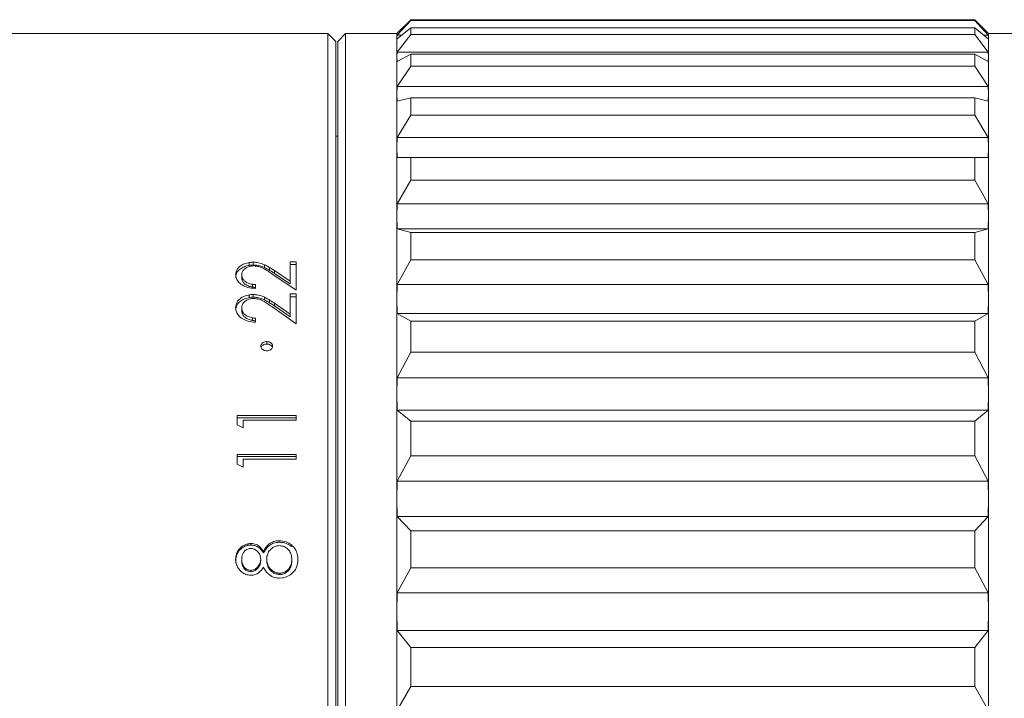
# Model space of a CAD drawing. Header units: millimetres. Extents: x 2480 to 2682, y -3541 to -3483.
# Tile 9 of 10: x 2641 to 2666, y -3503 to -3485. Entities that reach past the tile are written whole.
import ezdxf

# ---------------------------------------------------------------- set-up
doc = ezdxf.new("R2010")
doc.units = ezdxf.units.MM

msp = doc.modelspace()

# ---------------------------------------------------------------- linework, layer by layer
at = {"color": 7, "linetype": 'Continuous', "lineweight": 15}
for p, q in [((2650.477, -3485.3858), (2650.127, -3485.7358)), ((2650.477, -3485.4037), (2650.133, -3485.7767)), ((2664.777, -3485.3858), (2650.477, -3485.3858)), ((2650.477, -3485.3858), (2650.477, -3485.4037)), ((2650.477, -3485.4037), (2664.777, -3485.4037)), ((2665.127, -3485.7358), (2664.777, -3485.3858)), ((2664.777, -3485.4037), (2664.777, -3485.3858)), ((2665.1211, -3485.7767), (2664.777, -3485.4037)), ((2650.133, -3485.8673), (2650.477, -3485.5957)), ((2650.477, -3485.5957), (2650.477, -3485.7602)), ((2664.777, -3485.5957), (2650.477, -3485.5957)), ((2664.777, -3485.7602), (2664.777, -3485.5957)), ((2664.777, -3485.5957), (2665.1211, -3485.8673)), ((2648.377, -3485.7358), (2634.277, -3485.7358)), ((2648.577, -3485.9358), (2648.377, -3485.7358)), ((2648.377, -3527.7358), (2648.377, -3485.7358)), ((2648.827, -3485.7358), (2648.627, -3485.9358)), ((2650.127, -3485.7358), (2648.827, -3485.7358)), ((2648.827, -3485.7358), (2648.827, -3506.7802)), ((2650.127, -3485.822), (2650.127, -3485.7358)), ((2650.133, -3485.7767), (2650.127, -3485.822)), ((2650.127, -3486.3241), (2650.127, -3485.822)), ((2650.127, -3485.822), (2650.133, -3485.8673)), ((2650.477, -3485.7602), (2650.133, -3486.2066)), ((2650.133, -3485.7767), (2650.2476, -3485.7767)), ((2650.477, -3485.7602), (2664.777, -3485.7602)), ((2665.1211, -3486.2066), (2664.777, -3485.7602)), ((2665.0064, -3485.7767), (2665.1211, -3485.7767)), ((2665.127, -3485.822), (2665.1211, -3485.7767)), ((2665.1211, -3485.8673), (2665.127, -3485.822)), ((2665.927, -3485.7358), (2665.127, -3485.7358)), ((2665.127, -3485.822), (2665.127, -3485.7358)), ((2665.127, -3486.3241), (2665.127, -3485.822)), ((2648.577, -3527.5358), (2648.577, -3485.9358)), ((2648.627, -3485.9363), (2648.627, -3485.9358)), ((2648.627, -3527.5358), (2648.627, -3485.9363)), ((2650.133, -3486.2066), (2650.127, -3486.3241)), ((2650.127, -3487.2641), (2650.127, -3486.3241)), ((2650.127, -3486.3241), (2650.133, -3486.4416)), ((2650.133, -3486.2066), (2665.1211, -3486.2066)), ((2650.133, -3486.4416), (2650.477, -3486.2588)), ((2650.477, -3486.2588), (2650.477, -3486.5668)), ((2664.777, -3486.2588), (2650.477, -3486.2588)), ((2664.777, -3486.5668), (2664.777, -3486.2588)), ((2664.777, -3486.2588), (2665.1211, -3486.4416)), ((2665.127, -3486.3241), (2665.1211, -3486.2066)), ((2665.1211, -3486.4416), (2665.127, -3486.3241)), ((2665.127, -3487.2641), (2665.127, -3486.3241)), ((2650.477, -3486.5668), (2650.133, -3487.0768)), ((2650.477, -3486.5668), (2664.777, -3486.5668)), ((2665.1211, -3487.0768), (2664.777, -3486.5668)), ((2650.133, -3487.0768), (2650.127, -3487.2641)), ((2650.133, -3487.0768), (2665.1211, -3487.0768)), ((2665.127, -3487.2641), (2665.1211, -3487.0768)), ((2650.127, -3488.6219), (2650.127, -3487.2641)), ((2650.127, -3487.2641), (2650.133, -3487.4514)), ((2650.133, -3487.4514), (2650.477, -3487.3612)), ((2650.477, -3487.3612), (2650.477, -3487.8061)), ((2664.777, -3487.3612), (2650.477, -3487.3612)), ((2664.777, -3487.8061), (2664.777, -3487.3612)), ((2664.777, -3487.3612), (2665.1211, -3487.4514)), ((2665.1211, -3487.4514), (2665.127, -3487.2641)), ((2665.127, -3488.6219), (2665.127, -3487.2641)), ((2650.477, -3487.8061), (2650.133, -3488.3689)), ((2650.477, -3487.8061), (2664.777, -3487.8061)), ((2665.1211, -3488.3689), (2664.777, -3487.8061)), ((2648.627, -3488.3358), (2648.577, -3488.3358)), ((2650.133, -3488.3689), (2650.127, -3488.6219)), ((2650.133, -3488.3689), (2665.1211, -3488.3689)), ((2665.127, -3488.6219), (2665.1211, -3488.3689)), ((2650.127, -3490.3683), (2650.127, -3488.6219)), ((2650.127, -3488.6219), (2650.133, -3488.8749)), ((2665.1211, -3488.8749), (2665.127, -3488.6219)), ((2665.127, -3490.3683), (2665.127, -3488.6219)), ((2650.133, -3488.8749), (2665.1211, -3488.8749)), ((2650.477, -3488.8793), (2650.477, -3489.4516)), ((2664.777, -3488.8793), (2650.477, -3488.8793)), ((2664.777, -3489.4516), (2664.777, -3488.8793)), ((2650.477, -3489.4516), (2650.133, -3490.0551)), ((2650.477, -3489.4516), (2664.777, -3489.4516)), ((2665.1211, -3490.0551), (2664.777, -3489.4516)), ((2650.133, -3490.0551), (2650.127, -3490.3683)), ((2650.133, -3490.0551), (2665.1211, -3490.0551)), ((2665.127, -3490.3683), (2665.1211, -3490.0551)), ((2650.127, -3492.4659), (2650.127, -3490.3683)), ((2650.127, -3490.3683), (2650.133, -3490.6816)), ((2665.1211, -3490.6816), (2665.127, -3490.3683)), ((2665.127, -3492.4659), (2665.127, -3490.3683)), ((2650.133, -3490.6816), (2650.477, -3490.7805)), ((2650.133, -3490.6816), (2665.1211, -3490.6816)), ((2650.477, -3490.7805), (2650.477, -3491.4679)), ((2664.777, -3490.7805), (2650.477, -3490.7805)), ((2664.777, -3490.7805), (2665.1211, -3490.6816)), ((2664.777, -3491.4679), (2664.777, -3490.7805)), ((2646.3849, -3491.6102), (2646.3849, -3491.5379)), ((2646.4845, -3491.5307), (2646.4845, -3491.6031)), ((2646.771, -3491.667), (2646.771, -3491.5949)), ((2646.9005, -3491.7364), (2646.9005, -3491.6646)), ((2647.4232, -3491.5175), (2647.577, -3491.5175)), ((2647.4232, -3492.0068), (2647.4232, -3491.5175)), ((2647.4232, -3491.5899), (2647.577, -3491.5899)), ((2647.577, -3491.5175), (2647.577, -3492.2375)), ((2650.477, -3491.4679), (2650.133, -3492.0991)), ((2650.477, -3491.4679), (2664.777, -3491.4679)), ((2665.1211, -3492.0991), (2664.777, -3491.4679)), ((2646.1924, -3491.8517), (2646.1924, -3491.9225)), ((2647.577, -3492.2375), (2646.9562, -3491.8222)), ((2647.0226, -3491.7416), (2647.4232, -3492.0068)), ((2647.0226, -3491.7416), (2647.0226, -3491.813)), ((2647.0226, -3491.813), (2647.4232, -3492.0769)), ((2646.4626, -3492.1606), (2646.4626, -3492.0908)), ((2646.5385, -3492.0989), (2646.5385, -3492.1958)), ((2647.4232, -3492.0068), (2647.4232, -3492.0769)), ((2650.133, -3492.0991), (2650.127, -3492.4659)), ((2650.133, -3492.0991), (2665.1211, -3492.0991)), ((2665.127, -3492.4659), (2665.1211, -3492.0991)), ((2646.3849, -3492.4251), (2646.3849, -3492.3567)), ((2646.4845, -3492.3491), (2646.4845, -3492.4176)), ((2647.4232, -3492.3351), (2647.577, -3492.3351)), ((2647.4232, -3492.851), (2647.4232, -3492.3351)), ((2647.4232, -3492.4037), (2647.577, -3492.4037)), ((2647.577, -3492.3351), (2647.577, -3493.0936)), ((2646.771, -3492.485), (2646.771, -3492.4169)), ((2646.9005, -3492.5583), (2646.9005, -3492.4905)), ((2647.577, -3493.0936), (2646.9562, -3492.6567)), ((2647.0226, -3492.5717), (2647.4232, -3492.851)), ((2647.0226, -3492.5717), (2647.0226, -3492.6392)), ((2647.0226, -3492.6392), (2647.4232, -3492.9172)), ((2650.127, -3494.8697), (2650.127, -3492.4659)), ((2650.127, -3492.4659), (2650.133, -3492.8327)), ((2665.1211, -3492.8327), (2665.127, -3492.4659)), ((2665.127, -3494.8697), (2665.127, -3492.4659)), ((2646.1924, -3492.6877), (2646.1924, -3492.7546)), ((2647.4232, -3492.851), (2647.4232, -3492.9172)), ((2650.133, -3492.8327), (2650.477, -3493.0241)), ((2650.133, -3492.8327), (2665.1211, -3492.8327)), ((2664.777, -3493.0241), (2665.1211, -3492.8327)), ((2646.4626, -3493.0052), (2646.4626, -3492.9395)), ((2646.5385, -3492.948), (2646.5385, -3493.0498)), ((2650.477, -3493.0241), (2650.477, -3493.8118)), ((2664.777, -3493.0241), (2650.477, -3493.0241)), ((2664.777, -3493.8118), (2664.777, -3493.0241)), ((2646.827, -3493.5402), (2646.827, -3493.603)), ((2650.477, -3493.8118), (2650.133, -3494.4571)), ((2650.477, -3493.8118), (2664.777, -3493.8118)), ((2665.1211, -3494.4571), (2664.777, -3493.8118)), ((2650.133, -3494.4571), (2650.127, -3494.8697)), ((2650.133, -3494.4571), (2665.1211, -3494.4571)), ((2665.127, -3494.8697), (2665.1211, -3494.4571)), ((2650.127, -3497.528), (2650.127, -3494.8697)), ((2650.127, -3494.8697), (2650.133, -3495.2822)), ((2665.1211, -3495.2822), (2665.127, -3494.8697)), ((2665.127, -3497.528), (2665.127, -3494.8697)), ((2650.133, -3495.2822), (2650.477, -3495.5618)), ((2650.133, -3495.2822), (2665.1211, -3495.2822)), ((2664.777, -3495.5618), (2665.1211, -3495.2822)), ((2646.077, -3495.4182), (2647.577, -3495.4182)), ((2646.077, -3495.6528), (2646.077, -3495.4182)), ((2646.077, -3495.4721), (2647.577, -3495.4721)), ((2646.2308, -3495.7277), (2646.077, -3495.6528)), ((2647.577, -3495.5319), (2646.2308, -3495.5319)), ((2646.2308, -3495.5319), (2646.2308, -3495.7277)), ((2647.577, -3495.4182), (2647.577, -3495.5319)), ((2650.477, -3495.5618), (2650.477, -3496.4329)), ((2664.777, -3495.5618), (2650.477, -3495.5618)), ((2664.777, -3496.4329), (2664.777, -3495.5618)), ((2646.077, -3496.4068), (2647.577, -3496.4068)), ((2646.077, -3496.6491), (2646.077, -3496.4068)), ((2647.577, -3496.4068), (2647.577, -3496.5242)), ((2646.077, -3496.456), (2647.577, -3496.456)), ((2646.2308, -3496.7265), (2646.077, -3496.6491)), ((2647.577, -3496.5242), (2646.2308, -3496.5242)), ((2646.2308, -3496.5242), (2646.2308, -3496.7265)), ((2650.477, -3496.4329), (2650.133, -3497.0787)), ((2650.477, -3496.4329), (2664.777, -3496.4329)), ((2665.1211, -3497.0787), (2664.777, -3496.4329)), ((2650.133, -3497.0787), (2650.127, -3497.528)), ((2650.133, -3497.0787), (2665.1211, -3497.0787)), ((2665.127, -3497.528), (2665.1211, -3497.0787)), ((2650.127, -3500.3839), (2650.127, -3497.528)), ((2650.127, -3497.528), (2650.133, -3497.9774)), ((2665.1211, -3497.9774), (2665.127, -3497.528)), ((2665.127, -3500.3839), (2665.127, -3497.528)), ((2650.133, -3497.9774), (2650.477, -3498.3393)), ((2650.133, -3497.9774), (2665.1211, -3497.9774)), ((2664.777, -3498.3393), (2665.1211, -3497.9774)), ((2650.477, -3498.3393), (2650.477, -3499.2752)), ((2664.777, -3498.3393), (2650.477, -3498.3393)), ((2664.777, -3499.2752), (2664.777, -3498.3393)), ((2647.1401, -3498.5874), (2647.1401, -3498.6262)), ((2646.3486, -3498.7052), (2646.3486, -3498.6668)), ((2646.4277, -3498.6583), (2646.4277, -3498.6968)), ((2646.7414, -3498.8929), (2646.7414, -3498.8554)), ((2647.4508, -3498.6922), (2647.4508, -3498.7305)), ((2646.1924, -3499.0966), (2646.1924, -3499.06)), ((2646.6732, -3499.055), (2646.6732, -3499.0915)), ((2646.827, -3499.0885), (2646.827, -3499.0519)), ((2647.4616, -3499.06), (2647.4616, -3499.0966)), ((2646.4256, -3499.3729), (2646.4256, -3499.3377)), ((2647.0789, -3499.3999), (2647.0789, -3499.4348)), ((2647.445, -3499.1843), (2647.445, -3499.2203)), ((2650.477, -3499.2752), (2650.133, -3499.9074)), ((2650.477, -3499.2752), (2664.777, -3499.2752)), ((2665.1211, -3499.9074), (2664.777, -3499.2752)), ((2647.226, -3499.5303), (2647.1524, -3499.536)), ((2647.1569, -3499.4446), (2647.1569, -3499.4097)), ((2650.133, -3499.9074), (2650.127, -3500.3839)), ((2650.133, -3499.9074), (2665.1211, -3499.9074)), ((2665.127, -3500.3839), (2665.1211, -3499.9074)), ((2650.127, -3503.3761), (2650.127, -3500.3839)), ((2650.127, -3500.3839), (2650.133, -3500.8605)), ((2665.1211, -3500.8605), (2665.127, -3500.3839)), ((2665.127, -3503.3761), (2665.127, -3500.3839)), ((2650.133, -3500.8605), (2650.477, -3501.2969)), ((2650.133, -3500.8605), (2665.1211, -3500.8605)), ((2664.777, -3501.2969), (2665.1211, -3500.8605)), ((2650.477, -3501.2969), (2650.477, -3502.2774)), ((2664.777, -3501.2969), (2650.477, -3501.2969)), ((2664.777, -3502.2774), (2664.777, -3501.2969)), ((2650.477, -3502.2774), (2650.133, -3502.8826)), ((2650.477, -3502.2774), (2664.777, -3502.2774)), ((2665.1211, -3502.8826), (2664.777, -3502.2774))]:
    msp.add_line(p, q, dxfattribs=at)
for points, knots in [([(2650.133, -3488.8749), (2650.1665, -3488.8753), (2650.2797, -3488.8768), (2650.3955, -3488.8783), (2650.477, -3488.8793)], [0, 0, 0, 0, 0.29699716, 1, 1, 1, 1]), ([(2664.777, -3488.8793), (2664.8585, -3488.8783), (2664.9744, -3488.8768), (2665.0875, -3488.8753), (2665.1211, -3488.8749)], [0, 0, 0, 0, 0.7030036, 1, 1, 1, 1]), ([(2646.0385, -3491.8468), (2646.0444, -3491.8007), (2646.0544, -3491.721), (2646.147, -3491.6278), (2646.2554, -3491.566), (2646.3427, -3491.547), (2646.3849, -3491.5379)], [0, 0, 0, 0, 0.3191778, 0.551618, 0.7830967, 1, 1, 1, 1]), ([(2646.0385, -3491.9177), (2646.0443, -3491.872), (2646.0543, -3491.793), (2646.146, -3491.7006), (2646.2543, -3491.6386), (2646.342, -3491.6196), (2646.3849, -3491.6102)], [0, 0, 0, 0, 0.317062, 0.5484184, 0.7787794, 1, 1, 1, 1]), ([(2646.4965, -3491.6239), (2646.4579, -3491.6268), (2646.3846, -3491.6323), (2646.2954, -3491.676), (2646.2283, -3491.7322), (2646.2088, -3491.7788), (2646.1988, -3491.8027)], [0, 0, 0, 0, 0.2703295, 0.5147958, 0.7507646, 1, 1, 1, 1]), ([(2646.3849, -3491.5379), (2646.4013, -3491.5358), (2646.4342, -3491.5316), (2646.4676, -3491.531), (2646.4845, -3491.5307)], [0, 0, 0, 0, 0.4970688, 1, 1, 1, 1]), ([(2646.3849, -3491.6102), (2646.4013, -3491.6081), (2646.4342, -3491.604), (2646.4676, -3491.6034), (2646.4845, -3491.6031)], [0, 0, 0, 0, 0.4971089, 1, 1, 1, 1]), ([(2646.4845, -3491.5307), (2646.5155, -3491.5319), (2646.6002, -3491.5349), (2646.6972, -3491.5619), (2646.7566, -3491.5884), (2646.771, -3491.5949)], [0, 0, 0, 0, 0.3044651, 0.8316902, 1, 1, 1, 1]), ([(2646.4845, -3491.6031), (2646.5156, -3491.6043), (2646.6005, -3491.6074), (2646.6975, -3491.6343), (2646.7568, -3491.6607), (2646.771, -3491.667)], [0, 0, 0, 0, 0.3059872, 0.834067, 1, 1, 1, 1]), ([(2646.9562, -3491.8222), (2646.8926, -3491.7799), (2646.7924, -3491.7132), (2646.6395, -3491.6354), (2646.5423, -3491.6276), (2646.4965, -3491.6239)], [0, 0, 0, 0, 0.4778491, 0.7534633, 1, 1, 1, 1]), ([(2646.771, -3491.5949), (2646.788, -3491.6031), (2646.8328, -3491.6249), (2646.8746, -3491.6494), (2646.9005, -3491.6646)], [0, 0, 0, 0, 0.3805276, 1, 1, 1, 1]), ([(2646.9005, -3491.6646), (2646.9162, -3491.6742), (2646.9576, -3491.6992), (2646.9977, -3491.7254), (2647.0226, -3491.7416)], [0, 0, 0, 0, 0.3790616, 1, 1, 1, 1]), ([(2646.0495, -3491.9241), (2646.0462, -3491.9114), (2646.0396, -3491.8858), (2646.0389, -3491.8598), (2646.0385, -3491.8468)], [0, 0, 0, 0, 0.4969733, 1, 1, 1, 1]), ([(2646.1988, -3491.8027), (2646.1971, -3491.8097), (2646.1933, -3491.8259), (2646.1927, -3491.8424), (2646.1924, -3491.8517)], [0, 0, 0, 0, 0.4351633, 1, 1, 1, 1]), ([(2646.1924, -3491.8517), (2646.1967, -3491.8854), (2646.2043, -3491.9445), (2646.2704, -3492.0164), (2646.355, -3492.0677), (2646.4258, -3492.0829), (2646.4626, -3492.0908)], [0, 0, 0, 0, 0.3027137, 0.52980942, 0.75604759, 1, 1, 1, 1]), ([(2646.771, -3491.667), (2646.788, -3491.6752), (2646.8328, -3491.6969), (2646.8746, -3491.7213), (2646.9005, -3491.7364)], [0, 0, 0, 0, 0.3812079, 1, 1, 1, 1]), ([(2646.9005, -3491.7364), (2646.9162, -3491.7459), (2646.9576, -3491.7709), (2646.9977, -3491.7969), (2647.0226, -3491.813)], [0, 0, 0, 0, 0.379875, 1, 1, 1, 1]), ([(2646.5385, -3492.1958), (2646.4725, -3492.1906), (2646.351, -3492.1811), (2646.1986, -3492.1122), (2646.0935, -3492.0253), (2646.0633, -3491.9558), (2646.0495, -3491.9241)], [0, 0, 0, 0, 0.2951254, 0.5431203, 0.7910686, 1, 1, 1, 1]), ([(2646.1924, -3491.9225), (2646.1954, -3491.95), (2646.2012, -3492.0026), (2646.2541, -3492.073), (2646.3331, -3492.127), (2646.4091, -3492.151), (2646.4538, -3492.159), (2646.4626, -3492.1606)], [0, 0, 0, 0, 0.2485888, 0.4762739, 0.7032282, 0.9416284, 1, 1, 1, 1]), ([(2646.4626, -3492.0908), (2646.4751, -3492.0927), (2646.5002, -3492.0964), (2646.5257, -3492.0981), (2646.5385, -3492.0989)], [0, 0, 0, 0, 0.4984733, 1, 1, 1, 1]), ([(2646.4626, -3492.1606), (2646.4751, -3492.1624), (2646.5002, -3492.1661), (2646.5257, -3492.1678), (2646.5385, -3492.1686)], [0, 0, 0, 0, 0.498472, 1, 1, 1, 1]), ([(2646.0385, -3492.6825), (2646.0444, -3492.6339), (2646.0544, -3492.5499), (2646.147, -3492.4517), (2646.2554, -3492.3864), (2646.3427, -3492.3663), (2646.3849, -3492.3567)], [0, 0, 0, 0, 0.3191774, 0.5516187, 0.7830971, 1, 1, 1, 1]), ([(2646.3849, -3492.3567), (2646.4013, -3492.3545), (2646.4342, -3492.35), (2646.4676, -3492.3494), (2646.4845, -3492.3491)], [0, 0, 0, 0, 0.4970695, 1, 1, 1, 1]), ([(2646.4845, -3492.3491), (2646.5155, -3492.3503), (2646.6002, -3492.3536), (2646.6972, -3492.3821), (2646.7566, -3492.4101), (2646.771, -3492.4169)], [0, 0, 0, 0, 0.3044653, 0.8316903, 1, 1, 1, 1]), ([(2646.0385, -3492.7495), (2646.0443, -3492.7013), (2646.0543, -3492.618), (2646.146, -3492.5205), (2646.2543, -3492.4551), (2646.342, -3492.435), (2646.3849, -3492.4251)], [0, 0, 0, 0, 0.3170603, 0.5484176, 0.7787794, 1, 1, 1, 1]), ([(2646.1988, -3492.6361), (2646.1971, -3492.6435), (2646.1933, -3492.6606), (2646.1927, -3492.6779), (2646.1924, -3492.6877)], [0, 0, 0, 0, 0.4351578, 1, 1, 1, 1]), ([(2646.4965, -3492.4475), (2646.4579, -3492.4506), (2646.3846, -3492.4564), (2646.2954, -3492.5024), (2646.2283, -3492.5617), (2646.2088, -3492.6109), (2646.1988, -3492.6361)], [0, 0, 0, 0, 0.2703296, 0.5147968, 0.7507636, 1, 1, 1, 1]), ([(2646.3849, -3492.4251), (2646.4013, -3492.4229), (2646.4342, -3492.4185), (2646.4676, -3492.4179), (2646.4845, -3492.4176)], [0, 0, 0, 0, 0.4971085, 1, 1, 1, 1]), ([(2646.4845, -3492.4176), (2646.5156, -3492.4188), (2646.6005, -3492.4221), (2646.6975, -3492.4505), (2646.7568, -3492.4784), (2646.771, -3492.485)], [0, 0, 0, 0, 0.305987, 0.8340665, 1, 1, 1, 1]), ([(2646.9562, -3492.6567), (2646.8926, -3492.6121), (2646.7924, -3492.5418), (2646.6395, -3492.4597), (2646.5423, -3492.4514), (2646.4965, -3492.4475)], [0, 0, 0, 0, 0.47784947, 0.7534632, 1, 1, 1, 1]), ([(2646.771, -3492.4169), (2646.788, -3492.4256), (2646.8328, -3492.4486), (2646.8746, -3492.4745), (2646.9005, -3492.4905)], [0, 0, 0, 0, 0.3805295, 1, 1, 1, 1]), ([(2646.771, -3492.485), (2646.788, -3492.4938), (2646.8328, -3492.5166), (2646.8746, -3492.5424), (2646.9005, -3492.5583)], [0, 0, 0, 0, 0.3812068, 1, 1, 1, 1]), ([(2646.9005, -3492.4905), (2646.9162, -3492.5005), (2646.9576, -3492.527), (2646.9977, -3492.5546), (2647.0226, -3492.5717)], [0, 0, 0, 0, 0.379061, 1, 1, 1, 1]), ([(2646.9005, -3492.5583), (2646.9162, -3492.5683), (2646.9576, -3492.5947), (2646.9977, -3492.6221), (2647.0226, -3492.6392)], [0, 0, 0, 0, 0.3798733, 1, 1, 1, 1]), ([(2646.0495, -3492.764), (2646.0462, -3492.7506), (2646.0396, -3492.7236), (2646.0389, -3492.6963), (2646.0385, -3492.6825)], [0, 0, 0, 0, 0.49697321, 1, 1, 1, 1]), ([(2646.5385, -3493.0498), (2646.4725, -3493.0444), (2646.351, -3493.0344), (2646.1986, -3492.962), (2646.0935, -3492.8705), (2646.0633, -3492.7974), (2646.0495, -3492.764)], [0, 0, 0, 0, 0.29512606, 0.54312083, 0.79106898, 1, 1, 1, 1]), ([(2646.1924, -3492.6877), (2646.1967, -3492.7232), (2646.2043, -3492.7854), (2646.2704, -3492.8612), (2646.355, -3492.9151), (2646.4258, -3492.9312), (2646.4626, -3492.9395)], [0, 0, 0, 0, 0.3027145, 0.5298091, 0.7560481, 1, 1, 1, 1]), ([(2646.1924, -3492.7546), (2646.1954, -3492.7835), (2646.2012, -3492.839), (2646.2541, -3492.913), (2646.3331, -3492.9699), (2646.4091, -3492.9951), (2646.4538, -3493.0035), (2646.4626, -3493.0052)], [0, 0, 0, 0, 0.2485893, 0.476272, 0.7032283, 0.9416286, 1, 1, 1, 1]), ([(2646.4626, -3492.9395), (2646.4751, -3492.9414), (2646.5002, -3492.9454), (2646.5257, -3492.9471), (2646.5385, -3492.948)], [0, 0, 0, 0, 0.4984742, 1, 1, 1, 1]), ([(2646.4626, -3493.0052), (2646.4751, -3493.0071), (2646.5002, -3493.011), (2646.5257, -3493.0128), (2646.5385, -3493.0137)], [0, 0, 0, 0, 0.4984708, 1, 1, 1, 1]), ([(2646.827, -3493.5402), (2646.8102, -3493.5415), (2646.7765, -3493.5442), (2646.7314, -3493.5642), (2646.6976, -3493.5939), (2646.6779, -3493.6311), (2646.6751, -3493.671), (2646.6901, -3493.7096), (2646.7195, -3493.7427), (2646.762, -3493.7657), (2646.8001, -3493.7743), (2646.8218, -3493.7748), (2646.827, -3493.7749)], [0, 0, 0, 0, 0.1072281, 0.2143393, 0.3229014, 0.4282949, 0.5386444, 0.6426269, 0.7524235, 0.8609537, 0.9666702, 1, 1, 1, 1]), ([(2646.827, -3493.603), (2646.8101, -3493.6044), (2646.7763, -3493.607), (2646.7314, -3493.6271), (2646.6984, -3493.6548), (2646.6885, -3493.6774), (2646.6842, -3493.6874)], [0, 0, 0, 0, 0.262953, 0.5256418, 0.7912133, 1, 1, 1, 1]), ([(2646.827, -3493.7749), (2646.8441, -3493.7735), (2646.8783, -3493.7708), (2646.9236, -3493.7502), (2646.957, -3493.7198), (2646.9763, -3493.6823), (2646.9788, -3493.6423), (2646.9634, -3493.6038), (2646.9336, -3493.5714), (2646.8909, -3493.5492), (2646.8534, -3493.5409), (2646.8318, -3493.5403), (2646.827, -3493.5402)], [0, 0, 0, 0, 0.1090005, 0.2180377, 0.3253127, 0.4307775, 0.5419881, 0.6462679, 0.7555388, 0.8622712, 0.9689971, 1, 1, 1, 1]), ([(2646.827, -3493.603), (2646.8442, -3493.6045), (2646.8786, -3493.6073), (2646.924, -3493.6279), (2646.9567, -3493.656), (2646.9661, -3493.6787), (2646.9702, -3493.6885)], [0, 0, 0, 0, 0.2656955, 0.531279, 0.7953132, 1, 1, 1, 1]), ([(2646.7414, -3498.8554), (2646.7849, -3498.7868), (2646.8501, -3498.6839), (2646.9989, -3498.6031), (2647.088, -3498.5885), (2647.135, -3498.5875), (2647.1401, -3498.5874)], [0, 0, 0, 0, 0.4862207, 0.728442, 0.9707726, 1, 1, 1, 1]), ([(2646.7414, -3498.8929), (2646.7851, -3498.8247), (2646.8506, -3498.7223), (2647.0042, -3498.6378), (2647.0933, -3498.6302), (2647.1401, -3498.6262)], [0, 0, 0, 0, 0.487364, 0.7306278, 1, 1, 1, 1]), ([(2647.1401, -3498.5874), (2647.2024, -3498.5928), (2647.3164, -3498.6027), (2647.4089, -3498.6643), (2647.4508, -3498.6922)], [0, 0, 0, 0, 0.5463884, 1, 1, 1, 1]), ([(2647.1401, -3498.6262), (2647.2027, -3498.6316), (2647.3166, -3498.6415), (2647.4091, -3498.7028), (2647.4508, -3498.7305)], [0, 0, 0, 0, 0.5492157, 1, 1, 1, 1]), ([(2646.0385, -3499.053), (2646.0447, -3498.9985), (2646.0558, -3498.9001), (2646.1383, -3498.7782), (2646.2383, -3498.6998), (2646.3158, -3498.6765), (2646.3486, -3498.6668)], [0, 0, 0, 0, 0.312883, 0.5642898, 0.8161595, 1, 1, 1, 1]), ([(2646.0385, -3499.0896), (2646.0446, -3499.0356), (2646.0557, -3498.9379), (2646.1377, -3498.8167), (2646.2377, -3498.7383), (2646.3154, -3498.7151), (2646.3486, -3498.7052)], [0, 0, 0, 0, 0.3110221, 0.5619654, 0.8133303, 1, 1, 1, 1]), ([(2646.1924, -3499.06), (2646.1949, -3499.0188), (2646.1992, -3498.9503), (2646.248, -3498.8644), (2646.3083, -3498.8134), (2646.3699, -3498.7865), (2646.4074, -3498.7838), (2646.4226, -3498.7828)], [0, 0, 0, 0, 0.3142835, 0.5232347, 0.7318949, 0.8912813, 1, 1, 1, 1]), ([(2646.3486, -3498.6668), (2646.3616, -3498.6645), (2646.3877, -3498.66), (2646.4143, -3498.6589), (2646.4277, -3498.6583)], [0, 0, 0, 0, 0.4972469, 1, 1, 1, 1]), ([(2646.3486, -3498.7052), (2646.3616, -3498.7029), (2646.3877, -3498.6984), (2646.4143, -3498.6974), (2646.4277, -3498.6968)], [0, 0, 0, 0, 0.4972691, 1, 1, 1, 1]), ([(2646.4226, -3498.7828), (2646.4489, -3498.786), (2646.5017, -3498.7924), (2646.5742, -3498.8347), (2646.6358, -3498.902), (2646.6688, -3498.9813), (2646.672, -3499.0354), (2646.6732, -3499.055)], [0, 0, 0, 0, 0.1862229, 0.3718599, 0.5893266, 0.8515799, 1, 1, 1, 1]), ([(2646.4277, -3498.6583), (2646.4731, -3498.663), (2646.5581, -3498.6716), (2646.6691, -3498.7475), (2646.7156, -3498.8169), (2646.7414, -3498.8554)], [0, 0, 0, 0, 0.3387303, 0.6333049, 1, 1, 1, 1]), ([(2646.4277, -3498.6968), (2646.4733, -3498.7014), (2646.5586, -3498.7101), (2646.6695, -3498.786), (2646.7158, -3498.8549), (2646.7414, -3498.8929)], [0, 0, 0, 0, 0.34083799, 0.63681009, 1, 1, 1, 1]), ([(2646.8334, -3498.982), (2646.8448, -3498.9441), (2646.8673, -3498.8689), (2646.9441, -3498.7848), (2647.0362, -3498.7233), (2647.1063, -3498.7156), (2647.1428, -3498.7116)], [0, 0, 0, 0, 0.274353, 0.5450173, 0.7631603, 1, 1, 1, 1]), ([(2647.1428, -3498.7116), (2647.1772, -3498.7148), (2647.2462, -3498.7212), (2647.3361, -3498.773), (2647.4088, -3498.847), (2647.4546, -3498.9469), (2647.4592, -3499.0213), (2647.4616, -3499.06)], [0, 0, 0, 0, 0.187204, 0.3749373, 0.5635609, 0.7730541, 1, 1, 1, 1]), ([(2647.4508, -3498.6922), (2647.4922, -3498.7333), (2647.5706, -3498.8112), (2647.6107, -3498.9479), (2647.6141, -3499.0294), (2647.6155, -3499.0614)], [0, 0, 0, 0, 0.4056004, 0.7671021, 1, 1, 1, 1]), ([(2646.0466, -3499.1375), (2646.0446, -3499.126), (2646.0397, -3499.098), (2646.039, -3499.0697), (2646.0385, -3499.053)], [0, 0, 0, 0, 0.4094156, 1, 1, 1, 1]), ([(2646.4235, -3499.4638), (2646.3809, -3499.4589), (2646.297, -3499.4494), (2646.1858, -3499.3815), (2646.0985, -3499.2866), (2646.0597, -3499.1973), (2646.0486, -3499.1466), (2646.0466, -3499.1375)], [0, 0, 0, 0, 0.2293215, 0.4523395, 0.6994598, 0.9456811, 1, 1, 1, 1]), ([(2646.4256, -3499.3377), (2646.4036, -3499.3357), (2646.358, -3499.3316), (2646.2898, -3499.2925), (2646.2327, -3499.2287), (2646.1972, -3499.1455), (2646.194, -3499.0878), (2646.1924, -3499.06)], [0, 0, 0, 0, 0.15634418, 0.32581295, 0.5569536, 0.78619639, 1, 1, 1, 1]), ([(2646.4256, -3499.3729), (2646.4036, -3499.3709), (2646.3579, -3499.3669), (2646.2896, -3499.3278), (2646.2325, -3499.2641), (2646.1972, -3499.1813), (2646.1939, -3499.124), (2646.1924, -3499.0966)], [0, 0, 0, 0, 0.1567699, 0.3274516, 0.5588113, 0.788086, 1, 1, 1, 1]), ([(2646.6732, -3499.055), (2646.6684, -3499.0964), (2646.6595, -3499.1746), (2646.5937, -3499.2622), (2646.5249, -3499.3162), (2646.4672, -3499.3354), (2646.4353, -3499.3371), (2646.4256, -3499.3377)], [0, 0, 0, 0, 0.3083968, 0.582522, 0.7762132, 0.9319634, 1, 1, 1, 1]), ([(2646.6732, -3499.0915), (2646.6685, -3499.1325), (2646.6596, -3499.21), (2646.5943, -3499.2971), (2646.5256, -3499.3512), (2646.4676, -3499.3706), (2646.4354, -3499.3723), (2646.4256, -3499.3729)], [0, 0, 0, 0, 0.3059404, 0.5785053, 0.7739199, 0.9307113, 1, 1, 1, 1]), ([(2646.827, -3499.0519), (2646.8272, -3499.0418), (2646.8276, -3499.0183), (2646.8313, -3498.9951), (2646.8334, -3498.982)], [0, 0, 0, 0, 0.4321968, 1, 1, 1, 1]), ([(2647.0789, -3499.3999), (2647.0473, -3499.3879), (2646.9757, -3499.3608), (2646.8923, -3499.2761), (2646.8349, -3499.1683), (2646.8296, -3499.0899), (2646.827, -3499.0519)], [0, 0, 0, 0, 0.2111607, 0.47798383, 0.74674408, 1, 1, 1, 1]), ([(2647.0789, -3499.4348), (2647.0472, -3499.4229), (2646.9755, -3499.3959), (2646.8921, -3499.3113), (2646.8348, -3499.204), (2646.8295, -3499.1261), (2646.827, -3499.0885)], [0, 0, 0, 0, 0.2121491, 0.4795153, 0.7485849, 1, 1, 1, 1]), ([(2647.6155, -3499.0614), (2647.6108, -3499.1272), (2647.6029, -3499.2375), (2647.5218, -3499.3768), (2647.4083, -3499.468), (2647.3041, -3499.5163), (2647.239, -3499.528), (2647.226, -3499.5303)], [0, 0, 0, 0, 0.3026594, 0.5080126, 0.7132653, 0.9428374, 1, 1, 1, 1]), ([(2647.4616, -3499.06), (2647.4611, -3499.0808), (2647.46, -3499.1227), (2647.4501, -3499.1637), (2647.445, -3499.1843)], [0, 0, 0, 0, 0.49648976, 1, 1, 1, 1]), ([(2647.4616, -3499.0966), (2647.4611, -3499.1173), (2647.46, -3499.159), (2647.4501, -3499.1998), (2647.445, -3499.2203)], [0, 0, 0, 0, 0.4964536, 1, 1, 1, 1]), ([(2646.7414, -3499.2587), (2646.7088, -3499.3071), (2646.6561, -3499.3854), (2646.5357, -3499.4524), (2646.4609, -3499.46), (2646.4235, -3499.4638)], [0, 0, 0, 0, 0.4469356, 0.7229306, 1, 1, 1, 1]), ([(2647.1524, -3499.536), (2647.1103, -3499.5328), (2647.0175, -3499.5257), (2646.8933, -3499.4594), (2646.803, -3499.3619), (2646.7611, -3499.2917), (2646.7414, -3499.2587)], [0, 0, 0, 0, 0.2351606, 0.5183062, 0.7732532, 1, 1, 1, 1]), ([(2647.1569, -3499.4097), (2647.1439, -3499.4093), (2647.1175, -3499.4085), (2647.0919, -3499.4028), (2647.0789, -3499.3999)], [0, 0, 0, 0, 0.4964738, 1, 1, 1, 1]), ([(2647.445, -3499.1843), (2647.4303, -3499.2222), (2647.4018, -3499.2955), (2647.3123, -3499.3718), (2647.2258, -3499.4061), (2647.1741, -3499.4088), (2647.1569, -3499.4097)], [0, 0, 0, 0, 0.31705568, 0.61487253, 0.87249224, 1, 1, 1, 1]), ([(2647.445, -3499.2203), (2647.4304, -3499.2578), (2647.402, -3499.3306), (2647.313, -3499.4064), (2647.2265, -3499.4409), (2647.1745, -3499.4436), (2647.1569, -3499.4446)], [0, 0, 0, 0, 0.315163, 0.6116865, 0.8693187, 1, 1, 1, 1]), ([(2647.1569, -3499.4446), (2647.1439, -3499.4442), (2647.1175, -3499.4434), (2647.0919, -3499.4377), (2647.0789, -3499.4348)], [0, 0, 0, 0, 0.4965157, 1, 1, 1, 1])]:
    msp.add_open_spline(points, degree=3, knots=knots, dxfattribs=at)

doc.saveas('drawing.dxf')
